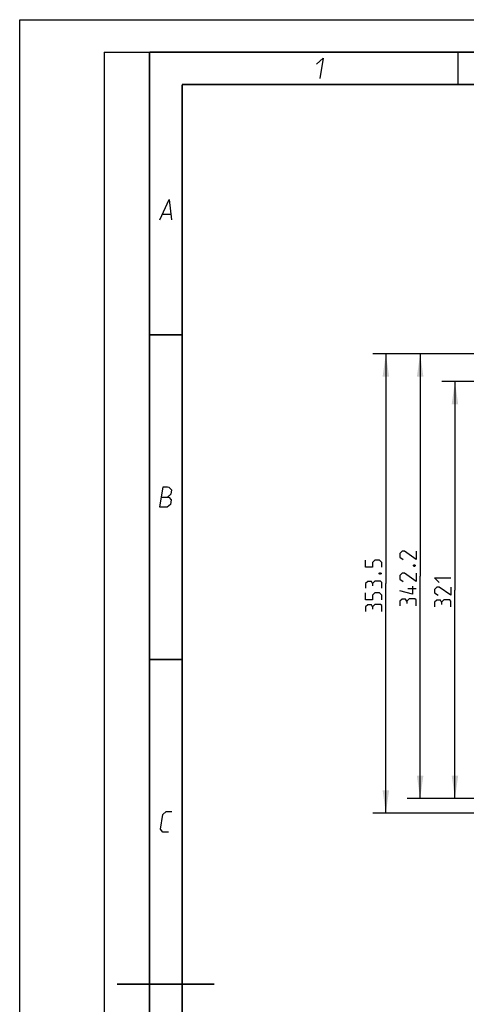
# Model space of a CAD drawing. Header units: millimetres. Extents: x 0 to 420, y 0 to 297.
# Tile 4 of 136: x 0 to 69, y 145 to 297. Entities that reach past the tile are written whole.
import ezdxf

# ---------------------------------------------------------------- set-up
doc = ezdxf.new("R2010")
doc.units = ezdxf.units.MM
doc.header["$LTSCALE"] = 23.1
doc.layers.get('0').update_dxf_attribs({"linetype": 'CONTINUOUS'})
doc.layers.add('DIM_PILOTEES', color=7, linetype='CONTINUOUS')
doc.styles.get("Standard").update_dxf_attribs({"font": 'txt', "width": 0.7})
doc.dimstyles.new('DIMSTYLE_1', dxfattribs={"dimtxt": 2.5, "dimasz": 3.5, "dimexe": 2, "dimexo": 0, "dimtad": 1, "dimlfac": 5, "dimdsep": 46, "dimtxsty": 'Standard', "dimblk": '_FILLED', "dimblk1": '_FILLED', "dimblk2": '_FILLED', "dimcen": 0.09, "dimazin": 2, "dimtp": 0.5, "dimtm": 0.5, "dimtfac": 1, "dimtofl": 0, "dimtmove": 0, "dimatfit": 3, "dimldrblk": '_FILLED', "dimfxl": 0, "dimtolj": 1, "dimarcsym": 0})
doc.dimstyles.new('DIMSTYLE_2', dxfattribs={"dimtxt": 2.5, "dimasz": 3.5, "dimexe": 2, "dimexo": 0, "dimtad": 1, "dimdec": 0, "dimlfac": 5, "dimdsep": 46, "dimtxsty": 'Standard', "dimblk": '_FILLED', "dimblk1": '_FILLED', "dimblk2": '_FILLED', "dimcen": 0.09, "dimazin": 2, "dimtp": 0.5, "dimtm": 0.5, "dimtfac": 1, "dimtdec": 0, "dimtofl": 0, "dimtmove": 0, "dimatfit": 3, "dimldrblk": '_FILLED', "dimfxl": 0, "dimtolj": 1, "dimarcsym": 0})
doc.dimstyles.new('DIMSTYLE_5', dxfattribs={"dimtxt": 2.5, "dimasz": 3.5, "dimexe": 2, "dimexo": 0, "dimtad": 1, "dimdec": 1, "dimlfac": 5, "dimdsep": 46, "dimtxsty": 'Standard', "dimblk": '_FILLED', "dimblk1": '_FILLED', "dimblk2": '_FILLED', "dimcen": 0.09, "dimazin": 2, "dimtp": 0.5, "dimtm": 0.5, "dimtfac": 1, "dimtdec": 1, "dimtofl": 0, "dimtmove": 0, "dimatfit": 3, "dimldrblk": '_FILLED', "dimfxl": 0, "dimtolj": 1, "dimarcsym": 0})

# ---------------------------------------------------------------- blocks, each defined once
blk = doc.blocks.new('_FILLED')
at = {"color": 0, "linetype": 'ByBlock'}
blk.add_solid([(0, 0), (-1, 0.143), (-1, -0.143)], dxfattribs=at)
blk = doc.blocks.new('*D8')
at = {"layer": 'DIM_PILOTEES', "color": 2, "linetype": 'Continuous'}
for p, q in [((76.8, 241.29), (65.03, 241.29)), ((67.03, 241.29), (67.03, 209.19)), ((67.03, 177.09), (67.03, 209.19)), ((77.92, 177.09), (65.03, 177.09))]:
    blk.add_line(p, q, dxfattribs=at)
at = {"layer": 'DIM_PILOTEES', "color": 2, "linetype": 'Continuous', "xscale": 3.5, "yscale": 3.5, "zscale": 3.5}
for p, rotation in [((67.03, 241.29), 89.9983162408), ((67.03, 177.09), 269.9983162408)]:
    blk.add_blockref('_FILLED', p, dxfattribs=dict(at, rotation=rotation))
at = {"layer": 'DIM_PILOTEES', "color": 2, "linetype": 'Continuous', "insert": (63.91, 209.19), "char_height": 2.5, "width": 7.7679, "attachment_point": 2, "rotation": 90, "line_spacing_factor": 0.9}
blk.add_mtext('{\\ftxt;\\W0.0001;\\H0.0001;\\~}{\\ftxt;\\W2.0714285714;\\H2.5; }{\\ftxt;\\W0.0001;\\H0.0001;\\~}', dxfattribs=at)
blk = doc.blocks.new('*D9')
at = {"layer": 'DIM_PILOTEES', "color": 2, "linetype": 'Continuous'}
for p, q in [((80.05, 245.54), (59.67, 245.54)), ((61.67, 245.54), (61.67, 211.32)), ((61.67, 177.09), (61.67, 211.32)), ((77.92, 177.09), (59.67, 177.09))]:
    blk.add_line(p, q, dxfattribs=at)
at = {"layer": 'DIM_PILOTEES', "color": 2, "linetype": 'Continuous', "xscale": 3.5, "yscale": 3.5, "zscale": 3.5}
for p, rotation in [((61.67, 245.54), 89.9983162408), ((61.67, 177.09), 269.9983162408)]:
    blk.add_blockref('_FILLED', p, dxfattribs=dict(at, rotation=rotation))
at = {"layer": 'DIM_PILOTEES', "color": 2, "linetype": 'Continuous', "insert": (58.54, 211.32), "char_height": 2.5, "width": 13.6607, "attachment_point": 2, "rotation": 90, "line_spacing_factor": 0.9}
blk.add_mtext('{\\ftxt;\\W0.0001;\\H0.0001;\\~}{\\ftxt;\\W3.6428571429;\\H2.5; }{\\ftxt;\\W0.0001;\\H0.0001;\\~}', dxfattribs=at)
blk = doc.blocks.new('*D10')
at = {"layer": 'DIM_PILOTEES', "color": 2, "linetype": 'Continuous'}
for p, q in [((80.05, 245.54), (54.39, 245.54)), ((56.39, 245.54), (56.39, 210.19)), ((56.39, 174.84), (56.39, 210.19)), ((82.2, 174.84), (54.39, 174.84))]:
    blk.add_line(p, q, dxfattribs=at)
at = {"layer": 'DIM_PILOTEES', "color": 2, "linetype": 'Continuous', "xscale": 3.5, "yscale": 3.5, "zscale": 3.5}
for p, rotation in [((56.39, 245.54), 90), ((56.39, 174.84), 270)]:
    blk.add_blockref('_FILLED', p, dxfattribs=dict(at, rotation=rotation))
at = {"layer": 'DIM_PILOTEES', "color": 2, "linetype": 'Continuous', "insert": (53.27, 210.19), "char_height": 2.5, "width": 12.8571, "attachment_point": 2, "rotation": 90, "line_spacing_factor": 0.9}
blk.add_mtext('{\\ftxt;\\W0.0001;\\H0.0001;\\~}{\\ftxt;\\W3.4285714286;\\H2.5; }{\\ftxt;\\W0.0001;\\H0.0001;\\~}', dxfattribs=at)

msp = doc.modelspace()

# ---------------------------------------------------------------- linework, layer by layer
at = {"color": 7, "linetype": 'Continuous'}
for p, q in [((0, 0), (0, 297)), ((0, 297), (420, 297)), ((25, 286.9999), (410, 286.9999))]:
    msp.add_line(p, q, dxfattribs=at)
at = {"color": 2, "linetype": 'Continuous'}
for p, q in [((13, 292), (20, 292)), ((13, 292), (13, 5)), ((20, 292), (20, 5)), ((22.0363, 267.075), (23.2363, 267.075))]:
    msp.add_line(p, q, dxfattribs=at)
at = {"color": 7, "linetype": 'Continuous', "const_width": 0.25}
for points in [[(20, 292), (20, 5)], [(415, 292), (20, 292)], [(67.5002, 292), (67.5002, 287)], [(25, 10), (25, 287)], [(25, 287), (410, 287)], [(20.0002, 248.5), (25.0002, 248.5)], [(20.0002, 198.4999), (25.0002, 198.4999)], [(30, 148.5), (15, 148.5)]]:
    msp.add_lwpolyline(points, dxfattribs=at)
at = {"color": 2, "linetype": 'Continuous'}
for points in [[(45.7067, 290.175), (46.7537, 291.075), (46.2394, 287.925)], [(21.5894, 266.175), (23.0037, 269.325), (23.3894, 266.175)], [(21.5894, 221.9249), (22.1037, 225.0749), (22.7787, 225.0749), (22.9914, 224.9999), (23.3802, 224.6249), (23.27, 223.9499), (22.7465, 223.4999)], [(21.8465, 223.4999), (22.9715, 223.4999), (23.3481, 223.0499), (23.2379, 222.3749), (22.7144, 221.9249), (21.5894, 221.9249)], [(22.9394, 171.9249), (22.0394, 171.9249), (21.6629, 172.3749), (22.0302, 174.6249), (22.5537, 175.0749), (23.4537, 175.0749)]]:
    msp.add_lwpolyline(points, dxfattribs=at)
at = {"layer": 'DIM_PILOTEES', "color": 2, "linetype": 'Continuous'}
msp.add_line((61.0421, 209.3817), (59.7921, 209.3817), dxfattribs=at)
for points in [[(55.7654, 212.6901), (55.7654, 213.4044), (55.4083, 213.7616), (54.694, 213.7616), (54.3368, 213.4044), (54.3368, 212.6901), (53.2654, 212.6901), (53.2654, 213.7616)], [(61.0421, 215.1555), (61.0421, 213.9055), (59.2563, 215.1555), (58.8992, 215.1555), (58.5421, 214.7983), (58.5421, 214.2626), (59.0778, 213.9055)], [(60.6254, 213.0126), (60.7444, 213.0722), (60.804, 213.0722), (60.923, 213.0126), (60.923, 212.8936), (60.804, 212.8341), (60.7444, 212.8341), (60.6254, 212.8936), (60.6254, 213.0126)], [(55.3487, 211.7973), (55.4678, 211.8568), (55.5273, 211.8568), (55.6464, 211.7973), (55.6464, 211.6782), (55.5273, 211.6187), (55.4678, 211.6187), (55.3487, 211.6782), (55.3487, 211.7973)], [(61.0421, 211.7626), (61.0421, 210.5126), (59.2563, 211.7626), (58.8992, 211.7626), (58.5421, 211.4055), (58.5421, 210.8698), (59.0778, 210.5126)], [(64.6216, 210.3537), (63.9073, 211.068), (66.4073, 211.068)], [(54.3368, 210.1901), (54.1583, 210.4877), (53.6226, 210.4877), (53.2654, 210.1901), (53.2654, 209.4758)], [(55.7654, 209.4758), (55.7654, 210.3687), (55.5868, 210.5473), (54.694, 210.5473), (54.3368, 210.1901), (54.3368, 209.833)], [(60.5063, 209.7983), (60.5063, 208.5483), (58.5421, 209.0841)], [(66.4073, 209.6394), (66.4073, 208.3894), (64.6216, 209.6394), (64.2644, 209.6394), (63.9073, 209.2823), (63.9073, 208.7465), (64.443, 208.3894)], [(55.7654, 207.6901), (55.7654, 208.4044), (55.4083, 208.7615), (54.694, 208.7615), (54.3368, 208.4044), (54.3368, 207.6901), (53.2654, 207.6901), (53.2654, 208.7615)], [(59.6135, 207.4769), (59.4349, 207.7746), (58.8992, 207.7746), (58.5421, 207.4769), (58.5421, 206.7626)], [(61.0421, 206.7626), (61.0421, 207.6555), (60.8635, 207.8341), (59.9706, 207.8341), (59.6135, 207.4769), (59.6135, 207.1198)], [(54.3368, 206.6187), (54.1583, 206.9163), (53.6226, 206.9163), (53.2654, 206.6187), (53.2654, 205.9044)], [(55.7654, 205.9044), (55.7654, 206.7973), (55.5868, 206.9758), (54.694, 206.9758), (54.3368, 206.6187), (54.3368, 206.2615)], [(64.9787, 207.318), (64.8002, 207.6156), (64.2644, 207.6156), (63.9073, 207.318), (63.9073, 206.6037)], [(66.4073, 206.6037), (66.4073, 207.4965), (66.2287, 207.6751), (65.3359, 207.6751), (64.9787, 207.318), (64.9787, 206.9608)]]:
    msp.add_lwpolyline(points, dxfattribs=at)

# ---------------------------------------------------------------- dimensions: what is measured, and where the dimension line sits
for base, p1, p2, angle, text, dimstyle, picture, middle in [((56.3904, 174.8401), (80.0527, 245.5401), (82.1977, 174.8401), 270, '{\\ftxt;\\W0.0001;\\H0.0001;\\~}{\\ftxt;\\W3.4285714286;\\H2.5; }{\\ftxt;\\W0.0001;\\H0.0001;\\~}', 'DIMSTYLE_1', '*D10', (56.3904, 209.833)), ((61.6681, 245.5407), (77.9246, 177.0913), (80.0527, 245.5401), 89.998316, '{\\ftxt;\\W0.0001;\\H0.0001;\\~}{\\ftxt;\\W3.6428571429;\\H2.5; }{\\ftxt;\\W0.0001;\\H0.0001;\\~}', 'DIMSTYLE_5', '*D9', (61.667, 210.959)), ((67.0332, 241.2943), (77.9246, 177.0913), (76.804, 241.294), 89.998316, '{\\ftxt;\\W0.0001;\\H0.0001;\\~}{\\ftxt;\\W2.0714285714;\\H2.5; }{\\ftxt;\\W0.0001;\\H0.0001;\\~}', 'DIMSTYLE_2', '*D8', (67.0323, 208.8358))]:
    dim = msp.add_linear_dim(base=base, p1=p1, p2=p2, angle=angle, text=text, dimstyle=dimstyle, dxfattribs=at)
    dim.commit()
    dim.dimension.update_dxf_attribs({"geometry": picture, "text_midpoint": middle, "dimtype": 160})

doc.saveas('drawing.dxf')
